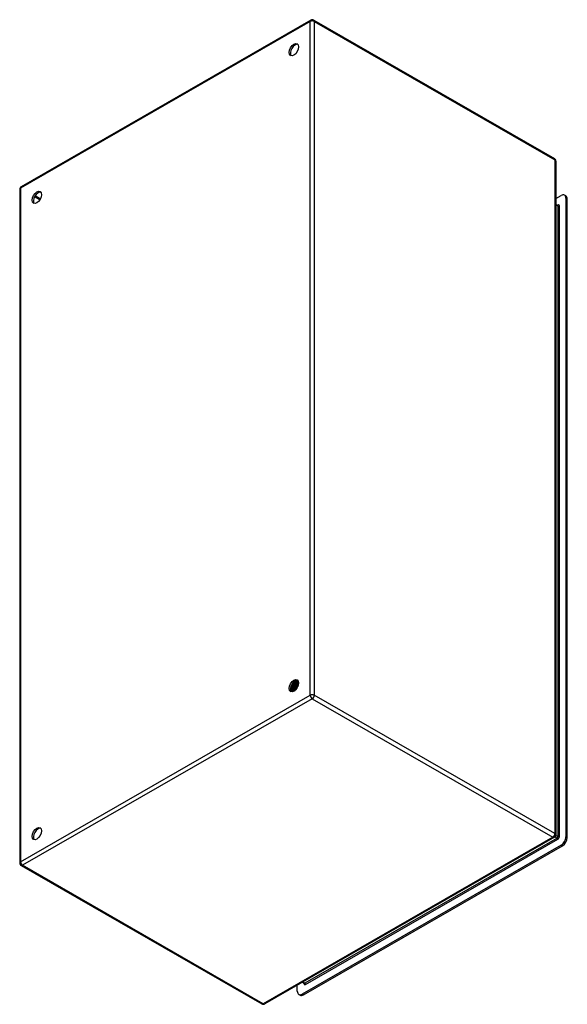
# Model space of a CAD drawing. Header units: inches. Extents: x 82.7 to 98.5, y 24.5 to 53.
import ezdxf

# ---------------------------------------------------------------- set-up
doc = ezdxf.new("R2010")
doc.units = ezdxf.units.IN
doc.header["$MEASUREMENT"] = 0
doc.layers.add('Visible Edges(ANSI)', color=7, linetype='Continuous', lineweight=25)
doc.layers.add('Visible Tangent Edges(ANSI)', color=7, linetype='Continuous', lineweight=25)

msp = doc.modelspace()

# ---------------------------------------------------------------- linework, layer by layer
at = {"layer": 'Visible Edges(ANSI)'}
for p, q in [((91.11, 52.966), (82.744, 48.148)), ((91.194, 52.966), (98.146, 48.962)), ((98.189, 48.889), (98.189, 29.406)), ((82.702, 48.075), (82.702, 28.591)), ((98.189, 47.804), (98.343, 47.894)), ((98.479, 47.882), (98.441, 47.903)), ((98.189, 47.636), (98.241, 47.606)), ((98.482, 47.813), (98.482, 29.35)), ((98.52, 29.329), (98.52, 47.791)), ((90.538, 33.602), (90.535, 33.604)), ((90.555, 33.644), (90.539, 33.635)), ((90.555, 33.609), (90.558, 33.608)), ((90.566, 33.715), (90.563, 33.716)), ((90.59, 33.624), (90.574, 33.615)), ((90.579, 33.743), (90.582, 33.742)), ((90.603, 33.699), (90.6, 33.701)), ((90.624, 33.604), (90.609, 33.595)), ((90.616, 33.727), (90.619, 33.726)), ((90.641, 33.683), (90.638, 33.685)), ((90.644, 33.844), (90.643, 33.844)), ((90.645, 33.827), (90.645, 33.809)), ((90.653, 33.712), (90.656, 33.711)), ((90.67, 33.852), (90.673, 33.851)), ((90.679, 33.668), (90.675, 33.669)), ((90.679, 33.828), (90.676, 33.829)), ((90.68, 33.807), (90.68, 33.789)), ((90.69, 33.697), (90.693, 33.695)), ((90.704, 33.836), (90.706, 33.834)), ((90.713, 33.847), (90.71, 33.849)), ((90.713, 33.812), (90.71, 33.813)), ((90.715, 33.652), (90.713, 33.653)), ((90.715, 33.787), (90.715, 33.769)), ((90.727, 33.681), (90.73, 33.68)), ((90.737, 33.819), (90.74, 33.817)), ((90.747, 33.796), (90.744, 33.797)), ((90.748, 33.827), (90.745, 33.829)), ((90.75, 33.767), (90.75, 33.749)), ((90.54, 33.588), (90.537, 33.59)), ((90.575, 33.568), (90.572, 33.569)), ((90.576, 33.583), (90.573, 33.584)), ((90.593, 33.59), (90.596, 33.589)), ((90.614, 33.563), (90.611, 33.565)), ((90.632, 33.572), (90.635, 33.57)), ((90.643, 33.571), (90.64, 33.573)), ((90.657, 33.583), (90.643, 33.575)), ((90.656, 33.582), (90.656, 33.582)), ((98.146, 29.333), (89.78, 24.515)), ((98.343, 29.109), (90.86, 24.8)), ((90.898, 24.778), (98.381, 29.088)), ((82.744, 28.519), (89.696, 24.515)), ((90.721, 24.881), (90.721, 25.057)), ((90.868, 25.142), (90.919, 25.113)), ((90.799, 24.769), (90.762, 24.79))]:
    msp.add_line(p, q, dxfattribs=at)
at = {"layer": 'Visible Edges(ANSI)', "flags": 128}
for points in [[(98.245, 47.605), (98.244, 47.605), (98.241, 47.606)], [(90.6, 33.701), (90.598, 33.696), (90.595, 33.692), (90.592, 33.688), (90.589, 33.684), (90.586, 33.68), (90.583, 33.677), (90.579, 33.673), (90.576, 33.67), (90.573, 33.666), (90.57, 33.663), (90.566, 33.66), (90.563, 33.657), (90.56, 33.654), (90.556, 33.651), (90.553, 33.648), (90.549, 33.645), (90.546, 33.643), (90.543, 33.641), (90.539, 33.639), (90.536, 33.636), (90.532, 33.635), (90.529, 33.633), (90.525, 33.631), (90.522, 33.63)], [(90.522, 33.627), (90.525, 33.628), (90.529, 33.63), (90.532, 33.632), (90.536, 33.633), (90.54, 33.635), (90.543, 33.638), (90.547, 33.64), (90.55, 33.642), (90.554, 33.645), (90.557, 33.648), (90.561, 33.651), (90.564, 33.654), (90.568, 33.657), (90.571, 33.66), (90.575, 33.664), (90.578, 33.667), (90.582, 33.671), (90.585, 33.675), (90.588, 33.678), (90.591, 33.682), (90.594, 33.686), (90.598, 33.691), (90.601, 33.695), (90.603, 33.699)], [(90.535, 33.604), (90.535, 33.604), (90.534, 33.604), (90.533, 33.604), (90.533, 33.604), (90.532, 33.603), (90.532, 33.603), (90.531, 33.603), (90.531, 33.603), (90.53, 33.603), (90.53, 33.603), (90.529, 33.603), (90.528, 33.603), (90.528, 33.603), (90.527, 33.603), (90.527, 33.603), (90.526, 33.603), (90.526, 33.603), (90.525, 33.603), (90.525, 33.603), (90.524, 33.603), (90.524, 33.603), (90.523, 33.603), (90.522, 33.603), (90.522, 33.604)], [(90.522, 33.602), (90.523, 33.602), (90.523, 33.602), (90.524, 33.602), (90.525, 33.602), (90.525, 33.602), (90.526, 33.602), (90.527, 33.602), (90.527, 33.602), (90.528, 33.602), (90.529, 33.602), (90.529, 33.602), (90.53, 33.602), (90.531, 33.602), (90.531, 33.602), (90.532, 33.602), (90.533, 33.602), (90.533, 33.602), (90.534, 33.602), (90.535, 33.602), (90.535, 33.602), (90.536, 33.602), (90.537, 33.602), (90.537, 33.602), (90.538, 33.602)], [(90.573, 33.584), (90.571, 33.584), (90.568, 33.584), (90.565, 33.583), (90.563, 33.583), (90.561, 33.583), (90.558, 33.583), (90.556, 33.584), (90.554, 33.584), (90.551, 33.584), (90.549, 33.585), (90.547, 33.585), (90.545, 33.586), (90.543, 33.587), (90.541, 33.588), (90.539, 33.589), (90.537, 33.59), (90.535, 33.591), (90.533, 33.592), (90.531, 33.594), (90.53, 33.595), (90.528, 33.597), (90.526, 33.599), (90.525, 33.6), (90.523, 33.602)], [(90.535, 33.604), (90.535, 33.605), (90.534, 33.606), (90.534, 33.607), (90.533, 33.608), (90.533, 33.609), (90.533, 33.61), (90.532, 33.611), (90.532, 33.612), (90.531, 33.613), (90.531, 33.614), (90.53, 33.615), (90.53, 33.616), (90.53, 33.617), (90.529, 33.618), (90.529, 33.619), (90.528, 33.62), (90.528, 33.621), (90.527, 33.622), (90.527, 33.623), (90.527, 33.624), (90.526, 33.625), (90.526, 33.626), (90.525, 33.627), (90.525, 33.628)], [(90.528, 33.67), (90.53, 33.671), (90.532, 33.673), (90.534, 33.674), (90.536, 33.676), (90.538, 33.677), (90.54, 33.679), (90.542, 33.681), (90.544, 33.682), (90.546, 33.684), (90.548, 33.686), (90.55, 33.688), (90.552, 33.69), (90.554, 33.692), (90.555, 33.694), (90.557, 33.696), (90.559, 33.698), (90.561, 33.7), (90.563, 33.702), (90.564, 33.705), (90.566, 33.707), (90.568, 33.709), (90.57, 33.711), (90.571, 33.714), (90.573, 33.716)], [(90.529, 33.674), (90.531, 33.675), (90.533, 33.676), (90.534, 33.678), (90.536, 33.68), (90.537, 33.681), (90.539, 33.683), (90.541, 33.684), (90.542, 33.686), (90.544, 33.688), (90.545, 33.689), (90.547, 33.691), (90.548, 33.693), (90.55, 33.694), (90.551, 33.696), (90.553, 33.698), (90.554, 33.7), (90.556, 33.702), (90.557, 33.703), (90.559, 33.705), (90.56, 33.707), (90.562, 33.709), (90.563, 33.711), (90.564, 33.713), (90.566, 33.715)], [(90.55, 33.62), (90.55, 33.62), (90.549, 33.621), (90.548, 33.621), (90.547, 33.622), (90.546, 33.622), (90.545, 33.622), (90.545, 33.623), (90.544, 33.623), (90.543, 33.624), (90.542, 33.624), (90.541, 33.625), (90.54, 33.625), (90.539, 33.626), (90.539, 33.626), (90.538, 33.626), (90.537, 33.627), (90.536, 33.627), (90.535, 33.628), (90.534, 33.628), (90.534, 33.629), (90.533, 33.629), (90.532, 33.63), (90.531, 33.63), (90.53, 33.63)], [(90.563, 33.716), (90.562, 33.715), (90.56, 33.713), (90.559, 33.711), (90.558, 33.709), (90.557, 33.708), (90.555, 33.706), (90.554, 33.704), (90.553, 33.703), (90.551, 33.701), (90.55, 33.7), (90.549, 33.698), (90.547, 33.696), (90.546, 33.695), (90.545, 33.693), (90.543, 33.692), (90.542, 33.69), (90.541, 33.689), (90.539, 33.687), (90.538, 33.686), (90.537, 33.685), (90.535, 33.683), (90.534, 33.682), (90.532, 33.68), (90.531, 33.679)], [(90.554, 33.611), (90.554, 33.61), (90.553, 33.61), (90.552, 33.61), (90.552, 33.609), (90.551, 33.609), (90.55, 33.608), (90.55, 33.608), (90.549, 33.608), (90.548, 33.607), (90.548, 33.607), (90.547, 33.607), (90.546, 33.606), (90.546, 33.606), (90.545, 33.606), (90.544, 33.605), (90.544, 33.605), (90.543, 33.605), (90.542, 33.604), (90.542, 33.604), (90.541, 33.604), (90.54, 33.603), (90.54, 33.603), (90.539, 33.603), (90.538, 33.602)], [(90.543, 33.637), (90.543, 33.636), (90.544, 33.635), (90.544, 33.634), (90.545, 33.633), (90.545, 33.631), (90.546, 33.63), (90.546, 33.629), (90.547, 33.628), (90.547, 33.627), (90.548, 33.626), (90.548, 33.624), (90.549, 33.623), (90.549, 33.622), (90.55, 33.621), (90.55, 33.62), (90.551, 33.618), (90.552, 33.617), (90.552, 33.616), (90.553, 33.615), (90.553, 33.614), (90.554, 33.613), (90.554, 33.611), (90.555, 33.61), (90.555, 33.609)], [(90.563, 33.716), (90.562, 33.717), (90.562, 33.717), (90.561, 33.717), (90.56, 33.718), (90.56, 33.718), (90.559, 33.719), (90.559, 33.719), (90.558, 33.719), (90.557, 33.72), (90.557, 33.72), (90.556, 33.72), (90.555, 33.721), (90.555, 33.721), (90.554, 33.721), (90.554, 33.722), (90.553, 33.722), (90.552, 33.723), (90.552, 33.723), (90.551, 33.723), (90.551, 33.724), (90.55, 33.724), (90.549, 33.724), (90.549, 33.725), (90.548, 33.725)], [(90.715, 33.653), (90.708, 33.656), (90.702, 33.659), (90.695, 33.662), (90.688, 33.666), (90.681, 33.669), (90.674, 33.672), (90.667, 33.675), (90.66, 33.678), (90.653, 33.681), (90.646, 33.684), (90.639, 33.687), (90.632, 33.69), (90.625, 33.693), (90.618, 33.696), (90.611, 33.699), (90.605, 33.702), (90.598, 33.705), (90.591, 33.708), (90.584, 33.712), (90.577, 33.715), (90.57, 33.718), (90.563, 33.721), (90.556, 33.724), (90.549, 33.727)], [(90.555, 33.644), (90.557, 33.646), (90.56, 33.647), (90.562, 33.649), (90.565, 33.651), (90.567, 33.652), (90.57, 33.654), (90.572, 33.656), (90.574, 33.658), (90.577, 33.66), (90.579, 33.663), (90.582, 33.665), (90.584, 33.667), (90.586, 33.669), (90.589, 33.672), (90.591, 33.674), (90.593, 33.677), (90.595, 33.68), (90.598, 33.682), (90.6, 33.685), (90.602, 33.688), (90.604, 33.691), (90.606, 33.694), (90.608, 33.697), (90.61, 33.7)], [(90.638, 33.685), (90.635, 33.68), (90.632, 33.676), (90.629, 33.671), (90.626, 33.667), (90.623, 33.663), (90.619, 33.659), (90.616, 33.655), (90.613, 33.651), (90.609, 33.648), (90.606, 33.644), (90.602, 33.641), (90.599, 33.637), (90.595, 33.634), (90.591, 33.631), (90.588, 33.628), (90.584, 33.625), (90.581, 33.623), (90.577, 33.62), (90.573, 33.618), (90.57, 33.616), (90.566, 33.614), (90.562, 33.612), (90.559, 33.611), (90.555, 33.609)], [(90.558, 33.608), (90.562, 33.609), (90.565, 33.611), (90.569, 33.612), (90.573, 33.614), (90.576, 33.617), (90.58, 33.619), (90.584, 33.621), (90.587, 33.624), (90.591, 33.627), (90.595, 33.63), (90.598, 33.633), (90.602, 33.636), (90.605, 33.639), (90.609, 33.643), (90.612, 33.646), (90.616, 33.65), (90.619, 33.654), (90.622, 33.658), (90.626, 33.662), (90.629, 33.666), (90.632, 33.67), (90.635, 33.674), (90.638, 33.679), (90.641, 33.683)], [(90.573, 33.584), (90.573, 33.585), (90.572, 33.586), (90.572, 33.587), (90.571, 33.588), (90.571, 33.589), (90.57, 33.59), (90.57, 33.591), (90.569, 33.592), (90.569, 33.594), (90.568, 33.595), (90.568, 33.596), (90.568, 33.597), (90.567, 33.598), (90.567, 33.599), (90.566, 33.6), (90.566, 33.601), (90.565, 33.602), (90.565, 33.603), (90.564, 33.604), (90.564, 33.605), (90.563, 33.606), (90.563, 33.607), (90.563, 33.608), (90.562, 33.609)], [(90.563, 33.753), (90.563, 33.752), (90.564, 33.752), (90.565, 33.752), (90.565, 33.751), (90.566, 33.751), (90.567, 33.75), (90.567, 33.75), (90.568, 33.749), (90.569, 33.749), (90.569, 33.749), (90.57, 33.748), (90.571, 33.748), (90.571, 33.747), (90.572, 33.747), (90.573, 33.747), (90.573, 33.746), (90.574, 33.746), (90.575, 33.745), (90.576, 33.745), (90.576, 33.745), (90.577, 33.744), (90.578, 33.744), (90.578, 33.743), (90.579, 33.743)], [(90.573, 33.716), (90.573, 33.716), (90.572, 33.716), (90.572, 33.716), (90.572, 33.716), (90.572, 33.716), (90.571, 33.716), (90.571, 33.716), (90.571, 33.716), (90.57, 33.716), (90.57, 33.716), (90.57, 33.716), (90.569, 33.716), (90.569, 33.716), (90.569, 33.716), (90.569, 33.716), (90.568, 33.716), (90.568, 33.715), (90.568, 33.715), (90.567, 33.715), (90.567, 33.715), (90.567, 33.715), (90.566, 33.715), (90.566, 33.715), (90.566, 33.715)], [(90.589, 33.599), (90.588, 33.6), (90.587, 33.6), (90.586, 33.601), (90.585, 33.601), (90.584, 33.602), (90.584, 33.602), (90.583, 33.603), (90.582, 33.603), (90.581, 33.604), (90.58, 33.604), (90.579, 33.605), (90.578, 33.605), (90.577, 33.606), (90.576, 33.606), (90.575, 33.607), (90.574, 33.607), (90.573, 33.608), (90.572, 33.608), (90.571, 33.609), (90.57, 33.609), (90.569, 33.61), (90.569, 33.61), (90.568, 33.611), (90.567, 33.611)], [(90.6, 33.701), (90.599, 33.701), (90.598, 33.702), (90.597, 33.702), (90.596, 33.703), (90.595, 33.704), (90.594, 33.704), (90.592, 33.705), (90.591, 33.706), (90.59, 33.706), (90.589, 33.707), (90.588, 33.708), (90.587, 33.708), (90.586, 33.709), (90.584, 33.71), (90.583, 33.71), (90.582, 33.711), (90.581, 33.712), (90.58, 33.712), (90.579, 33.713), (90.578, 33.713), (90.576, 33.714), (90.575, 33.715), (90.574, 33.715), (90.573, 33.716)], [(90.603, 33.808), (90.603, 33.806), (90.602, 33.803), (90.601, 33.8), (90.601, 33.797), (90.6, 33.795), (90.599, 33.792), (90.598, 33.789), (90.597, 33.786), (90.596, 33.784), (90.595, 33.781), (90.594, 33.778), (90.593, 33.775), (90.592, 33.773), (90.591, 33.77), (90.59, 33.767), (90.589, 33.764), (90.588, 33.762), (90.587, 33.759), (90.586, 33.756), (90.584, 33.754), (90.583, 33.751), (90.582, 33.748), (90.58, 33.746), (90.579, 33.743)], [(90.58, 33.619), (90.581, 33.618), (90.581, 33.617), (90.582, 33.615), (90.583, 33.614), (90.583, 33.613), (90.584, 33.612), (90.584, 33.611), (90.585, 33.609), (90.585, 33.608), (90.586, 33.607), (90.586, 33.606), (90.587, 33.605), (90.587, 33.603), (90.588, 33.602), (90.588, 33.601), (90.589, 33.6), (90.589, 33.599), (90.59, 33.597), (90.591, 33.596), (90.591, 33.595), (90.592, 33.594), (90.592, 33.593), (90.593, 33.592), (90.593, 33.59)], [(90.582, 33.742), (90.583, 33.745), (90.585, 33.747), (90.586, 33.75), (90.588, 33.753), (90.589, 33.756), (90.59, 33.759), (90.592, 33.762), (90.593, 33.765), (90.594, 33.768), (90.595, 33.771), (90.596, 33.774), (90.597, 33.777), (90.598, 33.78), (90.599, 33.783), (90.6, 33.786), (90.601, 33.789), (90.602, 33.792), (90.603, 33.795), (90.604, 33.798), (90.605, 33.801), (90.605, 33.804), (90.606, 33.807), (90.607, 33.81), (90.607, 33.813)], [(90.582, 33.742), (90.582, 33.742), (90.583, 33.742), (90.583, 33.742), (90.583, 33.742), (90.583, 33.742), (90.584, 33.742), (90.584, 33.742), (90.584, 33.742), (90.585, 33.742), (90.585, 33.742), (90.585, 33.742), (90.585, 33.742), (90.586, 33.743), (90.586, 33.743), (90.586, 33.743), (90.587, 33.743), (90.587, 33.743), (90.587, 33.743), (90.587, 33.743), (90.588, 33.743), (90.588, 33.743), (90.588, 33.743), (90.588, 33.743), (90.589, 33.743)], [(90.589, 33.743), (90.59, 33.746), (90.592, 33.749), (90.593, 33.752), (90.594, 33.755), (90.595, 33.758), (90.597, 33.761), (90.598, 33.764), (90.599, 33.767), (90.6, 33.77), (90.601, 33.773), (90.602, 33.776), (90.603, 33.779), (90.604, 33.782), (90.605, 33.785), (90.605, 33.788), (90.606, 33.791), (90.607, 33.795), (90.607, 33.798), (90.608, 33.801), (90.608, 33.804), (90.609, 33.807), (90.609, 33.81), (90.61, 33.813), (90.61, 33.815)], [(90.589, 33.743), (90.59, 33.742), (90.591, 33.742), (90.592, 33.741), (90.593, 33.74), (90.594, 33.74), (90.596, 33.739), (90.597, 33.738), (90.598, 33.738), (90.599, 33.737), (90.6, 33.737), (90.601, 33.736), (90.602, 33.735), (90.604, 33.735), (90.605, 33.734), (90.606, 33.733), (90.607, 33.733), (90.608, 33.732), (90.609, 33.731), (90.61, 33.731), (90.612, 33.73), (90.613, 33.729), (90.614, 33.729), (90.615, 33.728), (90.616, 33.727)], [(90.59, 33.624), (90.592, 33.626), (90.595, 33.627), (90.597, 33.629), (90.6, 33.631), (90.603, 33.633), (90.605, 33.635), (90.608, 33.637), (90.61, 33.639), (90.613, 33.641), (90.615, 33.644), (90.618, 33.646), (90.62, 33.648), (90.623, 33.651), (90.625, 33.654), (90.627, 33.656), (90.63, 33.659), (90.632, 33.662), (90.634, 33.665), (90.637, 33.668), (90.639, 33.671), (90.641, 33.674), (90.643, 33.677), (90.645, 33.68), (90.647, 33.683)], [(90.675, 33.669), (90.673, 33.664), (90.67, 33.66), (90.667, 33.655), (90.664, 33.651), (90.66, 33.647), (90.657, 33.643), (90.654, 33.639), (90.651, 33.635), (90.647, 33.631), (90.644, 33.627), (90.64, 33.624), (90.637, 33.62), (90.633, 33.617), (90.63, 33.614), (90.626, 33.611), (90.622, 33.608), (90.619, 33.605), (90.615, 33.603), (90.611, 33.6), (90.608, 33.598), (90.604, 33.596), (90.601, 33.594), (90.597, 33.592), (90.593, 33.59)], [(90.596, 33.589), (90.6, 33.591), (90.604, 33.592), (90.607, 33.594), (90.611, 33.596), (90.615, 33.599), (90.618, 33.601), (90.622, 33.604), (90.626, 33.607), (90.629, 33.609), (90.633, 33.612), (90.636, 33.616), (90.64, 33.619), (90.643, 33.622), (90.647, 33.626), (90.65, 33.63), (90.654, 33.634), (90.657, 33.637), (90.66, 33.641), (90.663, 33.646), (90.667, 33.65), (90.67, 33.654), (90.673, 33.659), (90.676, 33.663), (90.679, 33.668)], [(90.61, 33.7), (90.61, 33.7), (90.61, 33.7), (90.609, 33.7), (90.609, 33.7), (90.609, 33.7), (90.609, 33.7), (90.608, 33.7), (90.608, 33.7), (90.608, 33.7), (90.607, 33.7), (90.607, 33.7), (90.607, 33.7), (90.607, 33.7), (90.606, 33.699), (90.606, 33.699), (90.606, 33.699), (90.605, 33.699), (90.605, 33.699), (90.605, 33.699), (90.605, 33.699), (90.604, 33.699), (90.604, 33.699), (90.604, 33.699), (90.603, 33.699)], [(90.638, 33.685), (90.637, 33.685), (90.636, 33.686), (90.634, 33.687), (90.633, 33.687), (90.632, 33.688), (90.631, 33.688), (90.63, 33.689), (90.629, 33.69), (90.628, 33.69), (90.626, 33.691), (90.625, 33.691), (90.624, 33.692), (90.623, 33.693), (90.622, 33.693), (90.621, 33.694), (90.619, 33.695), (90.618, 33.695), (90.617, 33.696), (90.616, 33.697), (90.615, 33.697), (90.614, 33.698), (90.612, 33.698), (90.611, 33.699), (90.61, 33.7)], [(90.642, 33.843), (90.642, 33.839), (90.642, 33.834), (90.642, 33.83), (90.642, 33.825), (90.642, 33.821), (90.642, 33.816), (90.642, 33.811), (90.641, 33.806), (90.64, 33.801), (90.64, 33.797), (90.639, 33.792), (90.638, 33.787), (90.636, 33.782), (90.635, 33.777), (90.634, 33.772), (90.632, 33.767), (90.631, 33.762), (90.629, 33.757), (90.627, 33.752), (90.625, 33.747), (90.623, 33.742), (90.621, 33.737), (90.619, 33.732), (90.616, 33.727)], [(90.618, 33.6), (90.619, 33.599), (90.619, 33.598), (90.62, 33.597), (90.62, 33.596), (90.621, 33.595), (90.621, 33.593), (90.622, 33.592), (90.622, 33.591), (90.623, 33.59), (90.624, 33.589), (90.624, 33.587), (90.625, 33.586), (90.625, 33.585), (90.626, 33.584), (90.626, 33.583), (90.627, 33.581), (90.628, 33.58), (90.628, 33.579), (90.629, 33.578), (90.629, 33.577), (90.63, 33.575), (90.63, 33.574), (90.631, 33.573), (90.632, 33.572)], [(90.619, 33.726), (90.622, 33.731), (90.624, 33.736), (90.626, 33.741), (90.628, 33.746), (90.63, 33.751), (90.632, 33.756), (90.634, 33.761), (90.635, 33.766), (90.637, 33.771), (90.638, 33.776), (90.64, 33.782), (90.641, 33.787), (90.642, 33.792), (90.643, 33.797), (90.643, 33.802), (90.644, 33.807), (90.645, 33.811), (90.645, 33.816), (90.645, 33.821), (90.645, 33.826), (90.645, 33.83), (90.645, 33.835), (90.645, 33.839), (90.644, 33.844)], [(90.619, 33.726), (90.619, 33.726), (90.62, 33.726), (90.62, 33.726), (90.62, 33.726), (90.62, 33.726), (90.621, 33.726), (90.621, 33.727), (90.621, 33.727), (90.622, 33.727), (90.622, 33.727), (90.622, 33.727), (90.622, 33.727), (90.623, 33.727), (90.623, 33.727), (90.623, 33.727), (90.623, 33.727), (90.624, 33.727), (90.624, 33.727), (90.624, 33.727), (90.624, 33.727), (90.625, 33.727), (90.625, 33.727), (90.625, 33.727), (90.625, 33.727)], [(90.624, 33.604), (90.627, 33.606), (90.63, 33.608), (90.633, 33.609), (90.635, 33.611), (90.638, 33.613), (90.641, 33.615), (90.643, 33.618), (90.646, 33.62), (90.649, 33.622), (90.651, 33.625), (90.654, 33.627), (90.656, 33.63), (90.659, 33.633), (90.661, 33.635), (90.664, 33.638), (90.666, 33.641), (90.669, 33.644), (90.671, 33.647), (90.673, 33.65), (90.676, 33.654), (90.678, 33.657), (90.68, 33.66), (90.682, 33.664), (90.684, 33.667)], [(90.625, 33.727), (90.627, 33.73), (90.628, 33.734), (90.63, 33.737), (90.631, 33.741), (90.633, 33.744), (90.634, 33.747), (90.635, 33.751), (90.636, 33.754), (90.637, 33.758), (90.638, 33.761), (90.639, 33.765), (90.64, 33.768), (90.641, 33.772), (90.642, 33.775), (90.642, 33.779), (90.643, 33.782), (90.644, 33.785), (90.644, 33.789), (90.644, 33.792), (90.645, 33.796), (90.645, 33.799), (90.645, 33.802), (90.645, 33.805), (90.645, 33.809)], [(90.625, 33.727), (90.627, 33.726), (90.628, 33.726), (90.629, 33.725), (90.63, 33.724), (90.631, 33.724), (90.632, 33.723), (90.634, 33.723), (90.635, 33.722), (90.636, 33.721), (90.637, 33.721), (90.638, 33.72), (90.639, 33.719), (90.64, 33.719), (90.642, 33.718), (90.643, 33.718), (90.644, 33.717), (90.645, 33.716), (90.646, 33.716), (90.647, 33.715), (90.649, 33.714), (90.65, 33.714), (90.651, 33.713), (90.652, 33.713), (90.653, 33.712)], [(90.713, 33.653), (90.71, 33.649), (90.707, 33.644), (90.704, 33.64), (90.701, 33.635), (90.698, 33.631), (90.695, 33.627), (90.692, 33.623), (90.689, 33.618), (90.685, 33.615), (90.682, 33.611), (90.678, 33.607), (90.675, 33.604), (90.671, 33.6), (90.668, 33.597), (90.664, 33.594), (90.661, 33.591), (90.657, 33.588), (90.653, 33.585), (90.65, 33.582), (90.646, 33.58), (90.642, 33.578), (90.639, 33.576), (90.635, 33.574), (90.632, 33.572)], [(90.647, 33.683), (90.647, 33.683), (90.647, 33.683), (90.647, 33.683), (90.646, 33.683), (90.646, 33.683), (90.646, 33.683), (90.646, 33.683), (90.645, 33.683), (90.645, 33.683), (90.645, 33.683), (90.644, 33.683), (90.644, 33.683), (90.644, 33.683), (90.644, 33.683), (90.643, 33.683), (90.643, 33.683), (90.643, 33.683), (90.643, 33.683), (90.642, 33.683), (90.642, 33.683), (90.642, 33.683), (90.642, 33.683), (90.641, 33.683), (90.641, 33.683)], [(90.673, 33.829), (90.672, 33.829), (90.671, 33.83), (90.669, 33.831), (90.668, 33.831), (90.667, 33.832), (90.666, 33.832), (90.665, 33.833), (90.664, 33.834), (90.662, 33.834), (90.661, 33.835), (90.66, 33.835), (90.659, 33.836), (90.658, 33.837), (90.656, 33.837), (90.655, 33.838), (90.654, 33.838), (90.653, 33.839), (90.652, 33.84), (90.65, 33.84), (90.649, 33.841), (90.648, 33.841), (90.647, 33.842), (90.646, 33.843), (90.644, 33.843)], [(90.676, 33.829), (90.675, 33.829), (90.673, 33.829), (90.672, 33.829), (90.671, 33.828), (90.67, 33.828), (90.668, 33.828), (90.667, 33.828), (90.666, 33.827), (90.664, 33.827), (90.663, 33.827), (90.662, 33.827), (90.661, 33.827), (90.659, 33.826), (90.658, 33.826), (90.657, 33.826), (90.655, 33.826), (90.654, 33.825), (90.653, 33.825), (90.652, 33.825), (90.65, 33.825), (90.649, 33.825), (90.648, 33.824), (90.647, 33.824), (90.645, 33.824)], [(90.675, 33.669), (90.674, 33.67), (90.673, 33.67), (90.672, 33.671), (90.671, 33.671), (90.67, 33.672), (90.668, 33.672), (90.667, 33.673), (90.666, 33.674), (90.665, 33.674), (90.664, 33.675), (90.663, 33.675), (90.661, 33.676), (90.66, 33.677), (90.659, 33.677), (90.658, 33.678), (90.657, 33.678), (90.655, 33.679), (90.654, 33.68), (90.653, 33.68), (90.652, 33.681), (90.651, 33.681), (90.65, 33.682), (90.648, 33.683), (90.647, 33.683)], [(90.65, 33.849), (90.651, 33.849), (90.652, 33.849), (90.653, 33.849), (90.654, 33.849), (90.654, 33.85), (90.655, 33.85), (90.656, 33.85), (90.657, 33.85), (90.658, 33.85), (90.658, 33.85), (90.659, 33.85), (90.66, 33.851), (90.661, 33.851), (90.662, 33.851), (90.663, 33.851), (90.663, 33.851), (90.664, 33.851), (90.665, 33.851), (90.666, 33.852), (90.667, 33.852), (90.668, 33.852), (90.668, 33.852), (90.669, 33.852), (90.67, 33.852)], [(90.676, 33.829), (90.676, 33.825), (90.677, 33.82), (90.677, 33.816), (90.677, 33.811), (90.677, 33.807), (90.677, 33.802), (90.677, 33.797), (90.677, 33.792), (90.676, 33.787), (90.675, 33.782), (90.675, 33.778), (90.674, 33.773), (90.673, 33.767), (90.671, 33.762), (90.67, 33.757), (90.669, 33.752), (90.667, 33.747), (90.666, 33.742), (90.664, 33.737), (90.662, 33.732), (90.66, 33.727), (90.658, 33.722), (90.656, 33.717), (90.653, 33.712)], [(90.656, 33.711), (90.659, 33.716), (90.661, 33.721), (90.663, 33.726), (90.665, 33.731), (90.667, 33.736), (90.668, 33.741), (90.67, 33.746), (90.672, 33.751), (90.673, 33.756), (90.674, 33.761), (90.675, 33.766), (90.677, 33.771), (90.677, 33.776), (90.678, 33.781), (90.679, 33.786), (90.679, 33.791), (90.68, 33.796), (90.68, 33.801), (90.68, 33.805), (90.68, 33.81), (90.68, 33.815), (90.68, 33.819), (90.679, 33.824), (90.679, 33.828)], [(90.656, 33.711), (90.656, 33.711), (90.657, 33.711), (90.657, 33.711), (90.657, 33.711), (90.657, 33.711), (90.658, 33.711), (90.658, 33.711), (90.658, 33.711), (90.658, 33.711), (90.659, 33.711), (90.659, 33.711), (90.659, 33.711), (90.659, 33.711), (90.66, 33.711), (90.66, 33.711), (90.66, 33.711), (90.66, 33.711), (90.661, 33.711), (90.661, 33.711), (90.661, 33.711), (90.661, 33.711), (90.662, 33.711), (90.662, 33.711), (90.662, 33.711)], [(90.662, 33.711), (90.663, 33.714), (90.665, 33.717), (90.666, 33.721), (90.667, 33.724), (90.669, 33.727), (90.67, 33.73), (90.671, 33.734), (90.672, 33.737), (90.673, 33.74), (90.674, 33.744), (90.675, 33.747), (90.675, 33.75), (90.676, 33.754), (90.677, 33.757), (90.677, 33.76), (90.678, 33.763), (90.679, 33.767), (90.679, 33.77), (90.679, 33.773), (90.68, 33.776), (90.68, 33.779), (90.68, 33.782), (90.68, 33.786), (90.68, 33.789)], [(90.662, 33.711), (90.663, 33.71), (90.664, 33.71), (90.666, 33.709), (90.667, 33.708), (90.668, 33.708), (90.669, 33.707), (90.67, 33.707), (90.671, 33.706), (90.673, 33.705), (90.674, 33.705), (90.675, 33.704), (90.676, 33.704), (90.677, 33.703), (90.678, 33.703), (90.68, 33.702), (90.681, 33.701), (90.682, 33.701), (90.683, 33.7), (90.684, 33.7), (90.685, 33.699), (90.687, 33.698), (90.688, 33.698), (90.689, 33.697), (90.69, 33.697)], [(90.667, 33.859), (90.667, 33.859), (90.668, 33.858), (90.668, 33.858), (90.668, 33.858), (90.668, 33.858), (90.668, 33.857), (90.668, 33.857), (90.668, 33.857), (90.668, 33.856), (90.668, 33.856), (90.669, 33.856), (90.669, 33.856), (90.669, 33.855), (90.669, 33.855), (90.669, 33.855), (90.669, 33.854), (90.669, 33.854), (90.669, 33.854), (90.67, 33.854), (90.67, 33.853), (90.67, 33.853), (90.67, 33.853), (90.67, 33.852), (90.67, 33.852)], [(90.673, 33.851), (90.673, 33.851), (90.672, 33.852), (90.672, 33.852), (90.672, 33.852), (90.672, 33.853), (90.672, 33.853), (90.672, 33.854), (90.672, 33.854), (90.671, 33.854), (90.671, 33.855), (90.671, 33.855), (90.671, 33.855), (90.671, 33.856), (90.671, 33.856), (90.67, 33.856), (90.67, 33.857), (90.67, 33.857), (90.67, 33.858), (90.67, 33.858), (90.67, 33.858), (90.669, 33.859), (90.669, 33.859), (90.669, 33.859), (90.669, 33.86)], [(90.673, 33.851), (90.673, 33.85), (90.673, 33.849), (90.673, 33.848), (90.673, 33.847), (90.673, 33.847), (90.673, 33.846), (90.673, 33.845), (90.673, 33.844), (90.673, 33.843), (90.673, 33.842), (90.673, 33.841), (90.673, 33.841), (90.673, 33.84), (90.673, 33.839), (90.673, 33.838), (90.673, 33.837), (90.673, 33.836), (90.672, 33.835), (90.672, 33.834), (90.672, 33.834), (90.672, 33.833), (90.672, 33.832), (90.672, 33.831), (90.672, 33.83)], [(90.672, 33.83), (90.674, 33.83), (90.675, 33.83), (90.676, 33.831), (90.678, 33.831), (90.679, 33.831), (90.68, 33.831), (90.682, 33.832), (90.683, 33.832), (90.684, 33.832), (90.685, 33.832), (90.687, 33.833), (90.688, 33.833), (90.689, 33.833), (90.691, 33.833), (90.692, 33.833), (90.693, 33.834), (90.694, 33.834), (90.696, 33.834), (90.697, 33.834), (90.698, 33.835), (90.7, 33.835), (90.701, 33.835), (90.702, 33.835), (90.704, 33.836)], [(90.705, 33.812), (90.704, 33.813), (90.703, 33.813), (90.702, 33.814), (90.701, 33.814), (90.7, 33.815), (90.699, 33.816), (90.697, 33.816), (90.696, 33.817), (90.695, 33.817), (90.694, 33.818), (90.693, 33.818), (90.692, 33.819), (90.691, 33.82), (90.69, 33.82), (90.689, 33.821), (90.688, 33.821), (90.687, 33.822), (90.685, 33.822), (90.684, 33.823), (90.683, 33.823), (90.682, 33.824), (90.681, 33.825), (90.68, 33.825), (90.679, 33.826)], [(90.684, 33.667), (90.684, 33.667), (90.684, 33.667), (90.684, 33.667), (90.683, 33.667), (90.683, 33.667), (90.683, 33.667), (90.683, 33.667), (90.682, 33.667), (90.682, 33.667), (90.682, 33.667), (90.682, 33.667), (90.681, 33.667), (90.681, 33.667), (90.681, 33.667), (90.681, 33.667), (90.68, 33.668), (90.68, 33.668), (90.68, 33.668), (90.68, 33.668), (90.68, 33.668), (90.679, 33.668), (90.679, 33.668), (90.679, 33.668), (90.679, 33.668)], [(90.71, 33.813), (90.709, 33.813), (90.708, 33.813), (90.706, 33.812), (90.705, 33.812), (90.704, 33.812), (90.703, 33.812), (90.701, 33.811), (90.7, 33.811), (90.699, 33.811), (90.698, 33.811), (90.696, 33.81), (90.695, 33.81), (90.694, 33.81), (90.693, 33.81), (90.691, 33.81), (90.69, 33.809), (90.689, 33.809), (90.688, 33.809), (90.686, 33.809), (90.685, 33.808), (90.684, 33.808), (90.683, 33.808), (90.681, 33.808), (90.68, 33.807)], [(90.681, 33.865), (90.682, 33.864), (90.684, 33.863), (90.685, 33.862), (90.686, 33.861), (90.687, 33.86), (90.688, 33.859), (90.689, 33.858), (90.69, 33.857), (90.691, 33.856), (90.692, 33.855), (90.693, 33.854), (90.694, 33.852), (90.695, 33.851), (90.696, 33.85), (90.697, 33.849), (90.698, 33.847), (90.698, 33.846), (90.699, 33.844), (90.7, 33.843), (90.701, 33.842), (90.701, 33.84), (90.702, 33.839), (90.703, 33.837), (90.704, 33.836)], [(90.706, 33.834), (90.706, 33.836), (90.705, 33.837), (90.704, 33.839), (90.703, 33.841), (90.702, 33.842), (90.701, 33.844), (90.701, 33.845), (90.7, 33.847), (90.699, 33.848), (90.698, 33.849), (90.697, 33.851), (90.696, 33.852), (90.695, 33.853), (90.694, 33.855), (90.693, 33.856), (90.691, 33.857), (90.69, 33.858), (90.689, 33.859), (90.688, 33.86), (90.687, 33.861), (90.685, 33.862), (90.684, 33.863), (90.683, 33.864), (90.682, 33.865)], [(90.713, 33.653), (90.712, 33.654), (90.71, 33.654), (90.709, 33.655), (90.708, 33.656), (90.707, 33.656), (90.706, 33.657), (90.705, 33.657), (90.703, 33.658), (90.702, 33.658), (90.701, 33.659), (90.7, 33.659), (90.699, 33.66), (90.697, 33.661), (90.696, 33.661), (90.695, 33.662), (90.694, 33.662), (90.693, 33.663), (90.691, 33.663), (90.69, 33.664), (90.689, 33.665), (90.688, 33.665), (90.687, 33.666), (90.686, 33.666), (90.684, 33.667)], [(90.71, 33.813), (90.711, 33.809), (90.711, 33.805), (90.712, 33.8), (90.712, 33.796), (90.712, 33.791), (90.712, 33.786), (90.712, 33.782), (90.712, 33.777), (90.711, 33.772), (90.711, 33.767), (90.71, 33.762), (90.709, 33.757), (90.708, 33.752), (90.707, 33.747), (90.706, 33.742), (90.705, 33.737), (90.703, 33.732), (90.702, 33.727), (90.7, 33.722), (90.698, 33.717), (90.697, 33.712), (90.695, 33.707), (90.692, 33.702), (90.69, 33.697)], [(90.693, 33.856), (90.695, 33.855), (90.697, 33.855), (90.7, 33.854), (90.702, 33.853), (90.704, 33.852), (90.706, 33.851), (90.709, 33.85), (90.711, 33.849), (90.713, 33.847), (90.715, 33.846), (90.717, 33.845), (90.719, 33.843), (90.72, 33.841), (90.722, 33.84), (90.724, 33.838), (90.726, 33.836), (90.727, 33.834), (90.729, 33.832), (90.73, 33.83), (90.732, 33.828), (90.733, 33.826), (90.734, 33.824), (90.736, 33.821), (90.737, 33.819)], [(90.693, 33.695), (90.695, 33.7), (90.698, 33.705), (90.7, 33.71), (90.701, 33.715), (90.703, 33.721), (90.705, 33.726), (90.706, 33.731), (90.708, 33.736), (90.709, 33.741), (90.71, 33.746), (90.711, 33.751), (90.712, 33.756), (90.713, 33.761), (90.714, 33.766), (90.714, 33.771), (90.715, 33.776), (90.715, 33.78), (90.715, 33.785), (90.715, 33.79), (90.715, 33.794), (90.714, 33.799), (90.714, 33.803), (90.713, 33.808), (90.713, 33.812)], [(90.693, 33.695), (90.693, 33.695), (90.694, 33.695), (90.694, 33.695), (90.694, 33.695), (90.694, 33.695), (90.695, 33.695), (90.695, 33.695), (90.695, 33.695), (90.695, 33.695), (90.696, 33.695), (90.696, 33.695), (90.696, 33.695), (90.696, 33.695), (90.696, 33.695), (90.697, 33.695), (90.697, 33.695), (90.697, 33.695), (90.697, 33.695), (90.698, 33.695), (90.698, 33.695), (90.698, 33.695), (90.698, 33.695), (90.698, 33.695), (90.699, 33.695)], [(90.699, 33.695), (90.7, 33.698), (90.701, 33.701), (90.702, 33.704), (90.703, 33.707), (90.705, 33.71), (90.706, 33.714), (90.707, 33.717), (90.708, 33.72), (90.708, 33.723), (90.709, 33.726), (90.71, 33.729), (90.711, 33.732), (90.711, 33.735), (90.712, 33.739), (90.713, 33.742), (90.713, 33.745), (90.713, 33.748), (90.714, 33.751), (90.714, 33.754), (90.714, 33.757), (90.715, 33.76), (90.715, 33.763), (90.715, 33.766), (90.715, 33.769)], [(90.699, 33.695), (90.7, 33.694), (90.701, 33.694), (90.702, 33.693), (90.703, 33.693), (90.705, 33.692), (90.706, 33.691), (90.707, 33.691), (90.708, 33.69), (90.709, 33.69), (90.71, 33.689), (90.712, 33.689), (90.713, 33.688), (90.714, 33.687), (90.715, 33.687), (90.716, 33.686), (90.718, 33.686), (90.719, 33.685), (90.72, 33.685), (90.721, 33.684), (90.722, 33.684), (90.724, 33.683), (90.725, 33.682), (90.726, 33.682), (90.727, 33.681)], [(90.706, 33.834), (90.706, 33.833), (90.706, 33.832), (90.706, 33.832), (90.706, 33.831), (90.706, 33.83), (90.706, 33.829), (90.706, 33.828), (90.706, 33.827), (90.706, 33.826), (90.706, 33.825), (90.706, 33.824), (90.706, 33.824), (90.706, 33.823), (90.706, 33.822), (90.706, 33.821), (90.706, 33.82), (90.706, 33.819), (90.706, 33.818), (90.706, 33.817), (90.706, 33.816), (90.706, 33.815), (90.706, 33.815), (90.706, 33.814), (90.706, 33.813)], [(90.706, 33.813), (90.707, 33.813), (90.709, 33.813), (90.71, 33.814), (90.711, 33.814), (90.712, 33.814), (90.714, 33.814), (90.715, 33.814), (90.716, 33.815), (90.718, 33.815), (90.719, 33.815), (90.72, 33.815), (90.721, 33.816), (90.723, 33.816), (90.724, 33.816), (90.725, 33.816), (90.727, 33.817), (90.728, 33.817), (90.729, 33.817), (90.73, 33.818), (90.732, 33.818), (90.733, 33.818), (90.734, 33.818), (90.736, 33.819), (90.737, 33.819)], [(90.74, 33.817), (90.739, 33.819), (90.738, 33.821), (90.737, 33.822), (90.736, 33.824), (90.735, 33.825), (90.734, 33.827), (90.733, 33.828), (90.732, 33.83), (90.731, 33.831), (90.73, 33.832), (90.729, 33.834), (90.728, 33.835), (90.727, 33.836), (90.726, 33.837), (90.725, 33.839), (90.723, 33.84), (90.722, 33.841), (90.721, 33.842), (90.72, 33.843), (90.718, 33.844), (90.717, 33.845), (90.716, 33.846), (90.714, 33.847), (90.713, 33.847)], [(90.737, 33.796), (90.736, 33.796), (90.735, 33.797), (90.734, 33.797), (90.733, 33.798), (90.732, 33.798), (90.731, 33.799), (90.73, 33.799), (90.729, 33.8), (90.728, 33.8), (90.727, 33.801), (90.726, 33.801), (90.725, 33.802), (90.724, 33.802), (90.723, 33.803), (90.722, 33.803), (90.721, 33.804), (90.72, 33.804), (90.719, 33.805), (90.718, 33.805), (90.717, 33.806), (90.716, 33.806), (90.715, 33.807), (90.714, 33.807), (90.713, 33.808)], [(90.744, 33.797), (90.743, 33.797), (90.742, 33.796), (90.74, 33.796), (90.739, 33.796), (90.738, 33.796), (90.737, 33.795), (90.736, 33.795), (90.734, 33.795), (90.733, 33.795), (90.732, 33.794), (90.731, 33.794), (90.729, 33.794), (90.728, 33.794), (90.727, 33.793), (90.726, 33.793), (90.725, 33.793), (90.723, 33.793), (90.722, 33.792), (90.721, 33.792), (90.72, 33.792), (90.718, 33.792), (90.717, 33.791), (90.716, 33.791), (90.715, 33.791)], [(90.727, 33.836), (90.729, 33.835), (90.73, 33.835), (90.732, 33.835), (90.733, 33.834), (90.735, 33.834), (90.736, 33.833), (90.737, 33.833), (90.739, 33.832), (90.74, 33.831), (90.742, 33.831), (90.743, 33.83), (90.744, 33.829), (90.745, 33.829), (90.747, 33.828), (90.748, 33.827), (90.749, 33.826), (90.75, 33.825), (90.752, 33.824), (90.753, 33.823), (90.754, 33.823), (90.755, 33.822), (90.756, 33.82), (90.757, 33.819), (90.758, 33.818)], [(90.744, 33.797), (90.745, 33.793), (90.746, 33.789), (90.746, 33.784), (90.746, 33.78), (90.747, 33.775), (90.747, 33.771), (90.747, 33.766), (90.747, 33.761), (90.746, 33.757), (90.746, 33.752), (90.746, 33.747), (90.745, 33.742), (90.744, 33.737), (90.743, 33.732), (90.742, 33.727), (90.741, 33.722), (90.74, 33.717), (90.738, 33.712), (90.737, 33.706), (90.735, 33.701), (90.733, 33.696), (90.731, 33.691), (90.729, 33.686), (90.727, 33.681)], [(90.73, 33.681), (90.732, 33.686), (90.734, 33.691), (90.736, 33.696), (90.738, 33.701), (90.74, 33.706), (90.741, 33.711), (90.743, 33.716), (90.744, 33.721), (90.745, 33.726), (90.746, 33.731), (90.747, 33.736), (90.748, 33.741), (90.748, 33.746), (90.749, 33.751), (90.749, 33.755), (90.75, 33.76), (90.75, 33.765), (90.75, 33.77), (90.75, 33.774), (90.749, 33.779), (90.749, 33.783), (90.748, 33.787), (90.748, 33.792), (90.747, 33.796)], [(90.74, 33.817), (90.74, 33.817), (90.74, 33.816), (90.74, 33.815), (90.74, 33.814), (90.739, 33.813), (90.739, 33.812), (90.739, 33.811), (90.739, 33.81), (90.739, 33.809), (90.739, 33.809), (90.739, 33.808), (90.739, 33.807), (90.739, 33.806), (90.739, 33.805), (90.739, 33.804), (90.739, 33.803), (90.739, 33.802), (90.739, 33.801), (90.739, 33.801), (90.739, 33.8), (90.739, 33.799), (90.739, 33.798), (90.739, 33.797), (90.739, 33.796)], [(90.745, 33.797), (90.746, 33.797), (90.746, 33.797), (90.747, 33.797), (90.747, 33.797), (90.748, 33.797), (90.749, 33.797), (90.749, 33.798), (90.75, 33.798), (90.75, 33.798), (90.751, 33.798), (90.752, 33.798), (90.752, 33.798), (90.753, 33.798), (90.754, 33.798), (90.754, 33.799), (90.755, 33.799), (90.755, 33.799), (90.756, 33.799), (90.757, 33.799), (90.757, 33.799), (90.758, 33.799), (90.759, 33.799), (90.759, 33.8), (90.76, 33.8)], [(90.758, 33.82), (90.758, 33.82), (90.757, 33.82), (90.757, 33.821), (90.757, 33.821), (90.756, 33.821), (90.756, 33.822), (90.755, 33.822), (90.755, 33.822), (90.754, 33.823), (90.754, 33.823), (90.754, 33.823), (90.753, 33.824), (90.753, 33.824), (90.752, 33.824), (90.752, 33.825), (90.751, 33.825), (90.751, 33.825), (90.75, 33.826), (90.75, 33.826), (90.749, 33.826), (90.749, 33.827), (90.749, 33.827), (90.748, 33.827), (90.748, 33.827)], [(90.759, 33.784), (90.759, 33.784), (90.758, 33.784), (90.758, 33.785), (90.758, 33.785), (90.757, 33.785), (90.757, 33.785), (90.756, 33.786), (90.756, 33.786), (90.755, 33.786), (90.755, 33.786), (90.754, 33.787), (90.754, 33.787), (90.753, 33.787), (90.753, 33.787), (90.752, 33.788), (90.752, 33.788), (90.751, 33.788), (90.751, 33.788), (90.75, 33.789), (90.75, 33.789), (90.749, 33.789), (90.749, 33.789), (90.748, 33.79), (90.748, 33.79)], [(90.748, 33.724), (90.748, 33.725), (90.748, 33.726), (90.748, 33.727), (90.748, 33.728), (90.748, 33.729), (90.749, 33.73), (90.749, 33.731), (90.749, 33.732), (90.749, 33.733), (90.749, 33.734), (90.749, 33.735), (90.749, 33.736), (90.749, 33.737), (90.749, 33.738), (90.749, 33.74), (90.749, 33.741), (90.749, 33.742), (90.75, 33.743), (90.75, 33.744), (90.75, 33.745), (90.75, 33.746), (90.75, 33.747), (90.75, 33.748), (90.75, 33.749)], [(90.759, 33.776), (90.758, 33.776), (90.758, 33.776), (90.758, 33.776), (90.757, 33.776), (90.757, 33.776), (90.757, 33.776), (90.756, 33.776), (90.756, 33.776), (90.755, 33.776), (90.755, 33.776), (90.755, 33.776), (90.754, 33.775), (90.754, 33.775), (90.753, 33.775), (90.753, 33.775), (90.753, 33.775), (90.752, 33.775), (90.752, 33.775), (90.751, 33.775), (90.751, 33.775), (90.751, 33.775), (90.75, 33.775), (90.75, 33.775), (90.749, 33.774)], [(90.54, 33.588), (90.541, 33.587), (90.543, 33.587), (90.544, 33.586), (90.545, 33.585), (90.547, 33.585), (90.548, 33.584), (90.55, 33.584), (90.551, 33.583), (90.552, 33.583), (90.554, 33.583), (90.555, 33.582), (90.557, 33.582), (90.558, 33.582), (90.56, 33.582), (90.561, 33.582), (90.563, 33.582), (90.565, 33.582), (90.566, 33.582), (90.568, 33.582), (90.569, 33.582), (90.571, 33.582), (90.573, 33.582), (90.574, 33.582), (90.576, 33.583)], [(90.611, 33.565), (90.608, 33.564), (90.606, 33.564), (90.603, 33.564), (90.6, 33.563), (90.598, 33.563), (90.595, 33.563), (90.593, 33.563), (90.59, 33.564), (90.588, 33.564), (90.585, 33.564), (90.583, 33.565), (90.581, 33.566), (90.579, 33.566), (90.576, 33.567), (90.574, 33.568), (90.572, 33.569), (90.57, 33.571), (90.568, 33.572), (90.566, 33.573), (90.565, 33.575), (90.563, 33.577), (90.561, 33.578), (90.56, 33.58), (90.558, 33.582)], [(90.575, 33.568), (90.576, 33.567), (90.578, 33.566), (90.579, 33.566), (90.581, 33.565), (90.582, 33.565), (90.584, 33.564), (90.585, 33.564), (90.587, 33.563), (90.588, 33.563), (90.59, 33.562), (90.591, 33.562), (90.593, 33.562), (90.595, 33.562), (90.596, 33.562), (90.598, 33.562), (90.6, 33.562), (90.602, 33.562), (90.603, 33.562), (90.605, 33.562), (90.607, 33.562), (90.609, 33.562), (90.61, 33.563), (90.612, 33.563), (90.614, 33.563)], [(90.593, 33.591), (90.592, 33.591), (90.591, 33.591), (90.591, 33.59), (90.59, 33.59), (90.589, 33.59), (90.589, 33.589), (90.588, 33.589), (90.587, 33.588), (90.587, 33.588), (90.586, 33.588), (90.585, 33.587), (90.585, 33.587), (90.584, 33.587), (90.583, 33.586), (90.582, 33.586), (90.582, 33.586), (90.581, 33.585), (90.58, 33.585), (90.58, 33.584), (90.579, 33.584), (90.578, 33.584), (90.578, 33.583), (90.577, 33.583), (90.576, 33.583)], [(90.607, 33.55), (90.606, 33.55), (90.605, 33.55), (90.605, 33.551), (90.604, 33.551), (90.604, 33.552), (90.603, 33.552), (90.602, 33.553), (90.602, 33.553), (90.601, 33.554), (90.601, 33.554), (90.6, 33.555), (90.599, 33.555), (90.599, 33.556), (90.598, 33.556), (90.598, 33.557), (90.597, 33.557), (90.597, 33.558), (90.596, 33.558), (90.595, 33.559), (90.595, 33.56), (90.594, 33.56), (90.594, 33.561), (90.593, 33.561), (90.593, 33.562)], [(90.611, 33.565), (90.611, 33.566), (90.61, 33.567), (90.61, 33.568), (90.609, 33.569), (90.609, 33.57), (90.608, 33.571), (90.608, 33.572), (90.607, 33.573), (90.607, 33.574), (90.606, 33.575), (90.606, 33.576), (90.605, 33.577), (90.605, 33.579), (90.604, 33.58), (90.604, 33.581), (90.603, 33.582), (90.603, 33.583), (90.602, 33.584), (90.602, 33.585), (90.601, 33.586), (90.601, 33.587), (90.6, 33.588), (90.6, 33.589), (90.599, 33.59)], [(90.628, 33.579), (90.627, 33.58), (90.626, 33.58), (90.625, 33.581), (90.624, 33.581), (90.623, 33.582), (90.622, 33.582), (90.621, 33.583), (90.62, 33.584), (90.619, 33.584), (90.618, 33.585), (90.617, 33.585), (90.616, 33.586), (90.615, 33.586), (90.614, 33.587), (90.612, 33.587), (90.611, 33.588), (90.61, 33.588), (90.609, 33.589), (90.608, 33.589), (90.607, 33.59), (90.606, 33.591), (90.605, 33.591), (90.604, 33.592), (90.603, 33.592)], [(90.631, 33.572), (90.631, 33.572), (90.63, 33.572), (90.629, 33.571), (90.628, 33.571), (90.628, 33.57), (90.627, 33.57), (90.626, 33.57), (90.626, 33.569), (90.625, 33.569), (90.624, 33.569), (90.623, 33.568), (90.623, 33.568), (90.622, 33.567), (90.621, 33.567), (90.621, 33.567), (90.62, 33.566), (90.619, 33.566), (90.618, 33.566), (90.618, 33.565), (90.617, 33.565), (90.616, 33.564), (90.616, 33.564), (90.615, 33.564), (90.614, 33.563)], [(90.635, 33.57), (90.636, 33.571), (90.637, 33.572), (90.639, 33.572), (90.64, 33.573), (90.641, 33.574), (90.643, 33.575), (90.644, 33.575), (90.645, 33.576), (90.647, 33.577), (90.648, 33.578), (90.649, 33.579), (90.651, 33.58), (90.652, 33.58), (90.653, 33.581), (90.655, 33.582), (90.656, 33.583), (90.657, 33.584), (90.659, 33.585), (90.66, 33.586), (90.661, 33.587), (90.663, 33.588), (90.664, 33.589), (90.665, 33.591), (90.667, 33.592)], [(90.638, 33.568), (90.638, 33.568), (90.638, 33.568), (90.638, 33.568), (90.638, 33.568), (90.638, 33.569), (90.638, 33.569), (90.638, 33.569), (90.638, 33.569), (90.638, 33.569), (90.638, 33.569), (90.638, 33.569), (90.637, 33.57), (90.637, 33.57), (90.637, 33.57), (90.637, 33.57), (90.637, 33.57), (90.637, 33.57), (90.637, 33.571), (90.637, 33.571), (90.637, 33.571), (90.637, 33.571), (90.637, 33.571), (90.637, 33.571), (90.637, 33.571)], [(90.919, 25.113), (90.921, 25.111), (90.922, 25.11)]]:
    msp.add_lwpolyline(points, dxfattribs=at)
at = {"layer": 'Visible Edges(ANSI)'}
for centre, start, end in [((91.152, 52.893), 60.064, 119.936), ((98.105, 48.889), 0, 60.064), ((82.786, 48.075), 119.936, 180), ((98.105, 29.406), 299.936, 0), ((82.786, 28.591), 180, 240.064), ((89.738, 24.588), 240.064, 299.936)]:
    msp.add_arc(centre, 0.084, start, end, dxfattribs=at)
for centre in [(90.622, 52.112), (83.197, 47.836), (90.622, 33.717), (83.197, 29.441)]:
    msp.add_ellipse(centre, major_axis=(0.097, 0.169), ratio=0.578093, dxfattribs=at)
for centre, major_axis, start_param, end_param in [((90.659, 52.09), (0.097, 0.169), 0.193014, 2.948579), ((83.235, 47.814), (0.097, 0.169), 0.193014, 2.948579), ((98.343, 47.733), (0.098, 0.171), 5.495853, 7.06665), ((98.381, 47.711), (0.098, 0.171), 5.495853, 6.283185), ((90.659, 33.695), (0.097, 0.169), 0.193014, 2.948579), ((83.235, 29.42), (0.097, 0.169), 0.193014, 2.948579), ((98.343, 29.27), (-0.098, -0.171), 0.783464, 2.354261), ((98.381, 29.249), (0.098, 0.171), 3.925057, 5.495853), ((90.86, 24.961), (-0.098, -0.171), 5.495853, 7.06665), ((90.898, 24.939), (-0.098, -0.171), 0, 0.783464)]:
    msp.add_ellipse(centre, major_axis=major_axis, ratio=0.578093, start_param=start_param, end_param=end_param, dxfattribs=at)
at = {"layer": 'Visible Tangent Edges(ANSI)'}
for p, q in [((91.093, 52.927), (82.726, 48.109)), ((91.093, 33.443), (91.093, 52.927)), ((91.212, 52.927), (98.164, 48.924)), ((91.212, 52.927), (91.212, 33.443)), ((98.164, 48.924), (98.164, 29.44)), ((82.726, 48.109), (82.726, 28.626)), ((83.284, 47.763), (83.128, 47.853)), ((83.15, 47.891), (83.306, 47.801)), ((98.189, 47.626), (98.247, 47.592)), ((98.247, 47.617), (98.235, 47.61)), ((98.247, 47.592), (98.247, 29.351)), ((98.291, 29.351), (98.291, 47.592)), ((98.482, 47.813), (98.52, 47.791)), ((82.726, 28.626), (91.093, 33.443)), ((91.152, 33.341), (82.786, 28.523)), ((91.152, 33.341), (98.105, 29.337)), ((98.164, 29.44), (91.212, 33.443)), ((98.105, 29.337), (89.738, 24.519)), ((98.165, 29.348), (98.226, 29.313)), ((98.247, 29.351), (98.186, 29.386)), ((98.52, 29.329), (98.482, 29.35)), ((98.226, 29.313), (90.934, 25.114)), ((90.956, 25.076), (98.247, 29.275)), ((98.343, 29.109), (98.381, 29.088)), ((89.738, 24.519), (82.786, 28.523)), ((90.934, 25.114), (90.877, 25.147)), ((90.912, 25.116), (90.912, 25.102)), ((90.898, 24.778), (90.86, 24.8))]:
    msp.add_line(p, q, dxfattribs=at)
for centre, major_axis, ratio, start_param, end_param in [((91.152, 52.893), (-0.0419, 0.0728), 0.578093, 0, 0.787332), ((91.152, 52.893), (0.0419, 0.0728), 0.578093, 5.495853, 6.283185), ((91.152, 52.893), (0.084, 0), 0.575862, 0.785398, 2.356194), ((98.105, 48.889), (0.0419, 0.0728), 0.578093, 5.495853, 6.283185), ((98.105, 48.889), (0.084, 0), 0.575862, 0, 0.785398), ((82.786, 48.075), (-0.0419, 0.0728), 0.578093, 0, 0.787332), ((82.786, 48.075), (-0.084, 0), 0.575862, 5.497787, 6.283185), ((98.226, 47.579), (0.0155, 0.0269), 0.578093, 5.495853, 6.283185), ((98.226, 47.63), (0.0155, -0.0269), 0.578093, 0.178676, 0.787332), ((98.247, 47.567), (0.0309, 0.0537), 0.578093, 5.495853, 7.06665), ((98.269, 47.605), (-0.031, 0), 0.575862, 0.785398, 2.356194), ((91.152, 33.409), (0.084, 0), 0.575862, 0.785398, 2.356194), ((91.152, 33.409), (0.0419, -0.0728), 0.578093, 3.928925, 5.499721), ((91.152, 33.409), (0.0419, 0.0728), 0.578093, 3.925057, 5.495853), ((98.105, 29.406), (0.0419, 0.0728), 0.578093, 3.925057, 5.495853), ((98.105, 29.406), (0.0419, -0.0728), 0.578093, 5.499721, 6.283185), ((98.105, 29.406), (0.084, 0), 0.575862, 0, 0.785398), ((98.226, 29.338), (-0.0155, -0.0269), 0.578093, 0.783464, 2.354261), ((98.247, 29.326), (0.0309, 0.0537), 0.578093, 3.925057, 5.495853), ((98.269, 29.364), (0.031, 0), 0.575862, 3.926991, 5.497787), ((98.226, 29.288), (-0.0155, 0.0269), 0.578093, 3.928925, 5.499721), ((82.786, 28.591), (-0.084, 0), 0.575862, 5.497787, 6.283185), ((82.786, 28.591), (0.0419, -0.0728), 0.578093, 3.928925, 5.499721), ((82.786, 28.591), (-0.0419, -0.0728), 0.578093, 0, 0.783464), ((90.89, 25.114), (0.031, 0), 0.575862, 5.497787, 6.100442), ((90.956, 25.127), (-0.0309, -0.0537), 0.578093, 5.495853, 7.06665), ((90.934, 25.14), (-0.0155, -0.0269), 0.578093, 0, 0.783464), ((90.934, 25.089), (0.0155, -0.0269), 0.578093, 0.787332, 2.358128), ((89.738, 24.588), (-0.0419, -0.0728), 0.578093, 0, 0.783464), ((89.738, 24.588), (0.0419, -0.0728), 0.578093, 5.499721, 6.283185)]:
    msp.add_ellipse(centre, major_axis=major_axis, ratio=ratio, start_param=start_param, end_param=end_param, dxfattribs=at)

doc.saveas('drawing.dxf')
